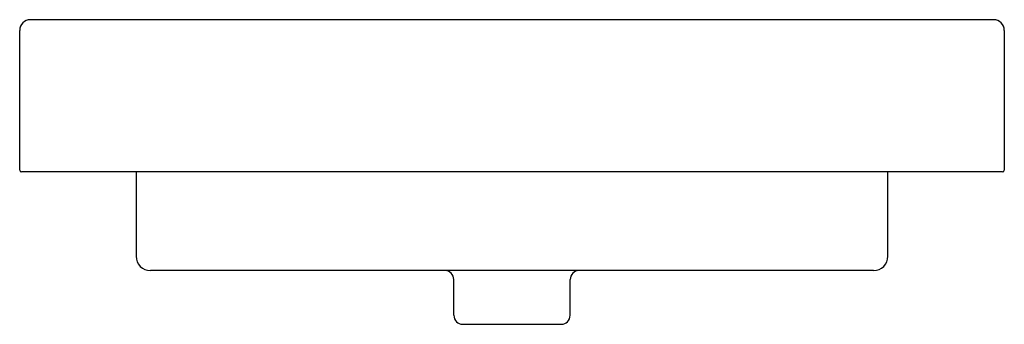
# Model space of a CAD drawing. Header units: millimetres. Extents: x -0.275 to 0.275, y -0.085 to 0.085.
import ezdxf

# ---------------------------------------------------------------- set-up
doc = ezdxf.new("R2010")
doc.units = ezdxf.units.MM
doc.layers.add('BLOCKS', color=3, linetype='Continuous')

msp = doc.modelspace()

# ---------------------------------------------------------------- linework, layer by layer
at = {"layer": 'BLOCKS'}
for p, q in [((0.269, 0.085), (-0.269, 0.085)), ((0.20355, 0.085), (0.20337, 0.085)), ((0.2041, 0.085), (0.20391, 0.085)), ((0.20454, 0.085), (0.2044, 0.085)), ((-0.275, 0.001), (-0.275, 0.079)), ((0.275, 0.079), (0.275, 0.001)), ((0.274, 0), (-0.274, 0)), ((-0.21, 0), (-0.21, -0.047)), ((0.21, -0.047), (0.21, 0)), ((0.202, -0.055), (-0.202, -0.055)), ((-0.0325, -0.08), (-0.0325, -0.06)), ((0.0325, -0.08), (0.0325, -0.06)), ((-0.0275, -0.085), (0.0275, -0.085))]:
    msp.add_line(p, q, dxfattribs=at)
for centre, radius, start, end in [((-0.269, 0.079), 0.006, 90, 180), ((0.269, 0.079), 0.006, 0, 90), ((-0.274, 0.001), 0.001, 180, 270), ((0.274, 0.001), 0.001, 270, 0), ((-0.202, -0.047), 0.008, 180, 270), ((0.202, -0.047), 0.008, 270, 0), ((-0.0375, -0.06), 0.005, 0, 90), ((0.0375, -0.06), 0.005, 90, 180), ((-0.0275, -0.08), 0.005, 180, 270), ((0.0275, -0.08), 0.005, 270, 0)]:
    msp.add_arc(centre, radius, start, end, dxfattribs=at)

doc.saveas('drawing.dxf')
